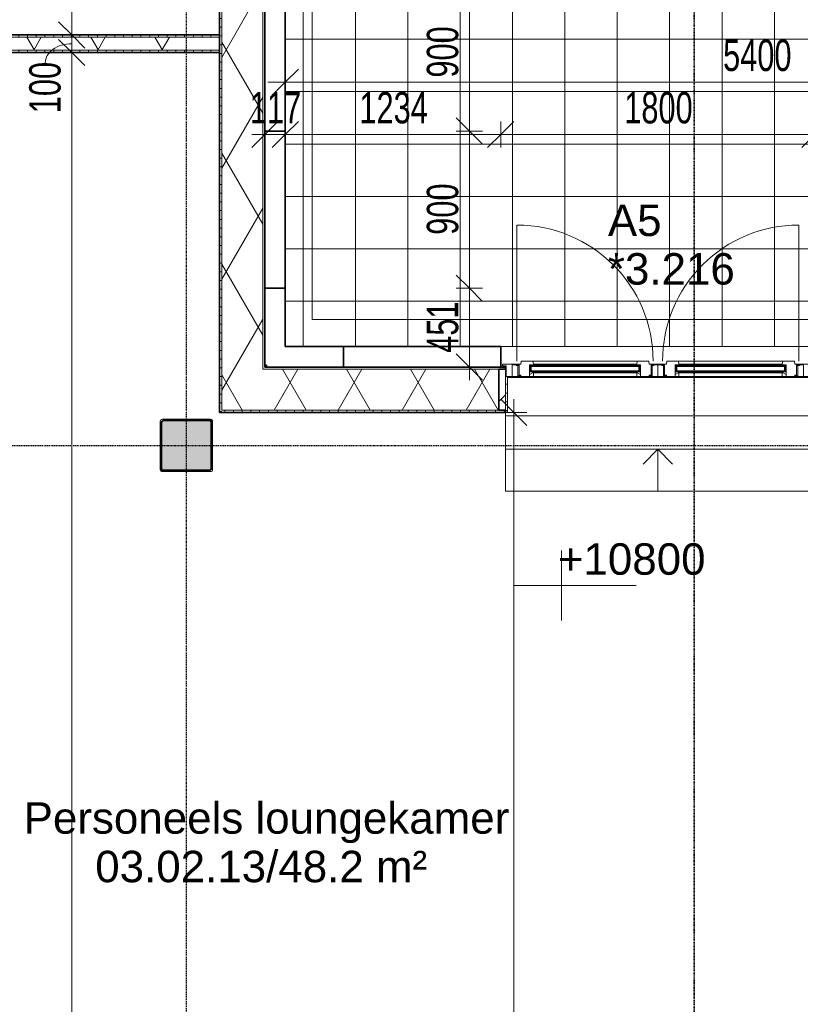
# Model space of a CAD drawing. Header units: millimetres. Extents: x -80560 to 110805, y -11020 to 52719.
# Tile 112 of 145: x 71740 to 76211, y 32000 to 37637. Entities that reach past the tile are written whole.
import ezdxf

# ---------------------------------------------------------------- set-up
doc = ezdxf.new("R2010")
doc.units = ezdxf.units.MM
for name, pattern in [('CENTER2', [20, 8, -4, 4, -4]), ('DASHDOT2', [8, 4, -2, 0, -2]), ('DASHED2-1', [3, 2, -1])]:
    doc.linetypes.add(name, pattern=pattern)
for name, color, linetype, lineweight in [('A-ANNO-DIMS', 211, 'Continuous', 9), ('A-ANNO-DIMS-100', 211, 'Continuous', 9), ('A-AREA-IDEN', 2, 'Continuous', 9), ('A-DETL', 90, 'Continuous', 18), ('A-DOOR', 31, 'Continuous', 18), ('A-DOOR-FRAM', 31, 'Continuous', 18), ('A-FLOR', 192, 'Continuous', 18), ('A-FLOR-OVHD', 1, 'DASHED2-1', 18), ('A-FLOR-PATT', 8, 'Continuous', 18), ('A-GENM', 13, 'Continuous', 18), ('A-GLAZ', 151, 'Continuous', 18), ('A-GLAZ-IDEN', 152, 'Continuous', 18), ('A-GLAZ-SILL', 1, 'Continuous', 18), ('A-WALL', 113, 'Continuous', 35), ('A-WALL-PATT', 111, 'Continuous', 35), ('G-ANNO-DIMS', 111, 'Continuous', 9), ('G-ANNO-SYMB', 111, 'Continuous', 9), ('I-WALL', 2, 'Continuous', 18), ('S-COLS', 52, 'Continuous', 18), ('S-GRID', 1, 'Continuous', 9)]:
    doc.layers.add(name, color=color, linetype=linetype, lineweight=lineweight)
doc.styles.add('Arial', font='arial.ttf', dxfattribs={"height": 180})
doc.styles.add('Arial_5', font='arial.ttf', dxfattribs={"width": 0.7, "height": 180})
doc.dimstyles.new('n3o_1_8_0_decimalen', dxfattribs={"dimscale": 304.8, "dimtxt": 183.646692, "dimasz": 0.492126, "dimexe": 0.328084, "dimexo": 0.0625, "dimgap": 0.032808, "dimtad": 1, "dimdec": 0, "dimdsep": 46, "dimtxsty": 'Arial_5', "dimblk1": 'OBLIQUE', "dimblk2": 'OBLIQUE', "dimsah": 1, "dimcen": 0.09, "dimdle": 0.328084, "dimazin": 0, "dimtfac": 1, "dimtdec": 4, "dimtix": 1, "dimtmove": 0, "dimatfit": 3, "dimfxl": 0.328084, "dimfxlon": 1, "dimtvp": 1, "dimtolj": 1, "dimtzin": 0, "dimarcsym": 2})
doc.dimstyles.new('n3o_1_8_1', dxfattribs={"dimscale": 304.8, "dimtxt": 183.646692, "dimasz": 0.492126, "dimexe": 0.246063, "dimexo": 0.0625, "dimgap": 0.032808, "dimtad": 1, "dimdec": 0, "dimdsep": 46, "dimtxsty": 'Arial_5', "dimblk1": 'OBLIQUE', "dimblk2": 'OBLIQUE', "dimsah": 1, "dimcen": 0.09, "dimdle": 0.246063, "dimazin": 0, "dimtfac": 1, "dimtdec": 4, "dimtix": 1, "dimtmove": 1, "dimatfit": 3, "dimfxl": 0.246063, "dimfxlon": 1, "dimtvp": 1, "dimtolj": 1, "dimtzin": 0, "dimarcsym": 2})
doc.dimstyles.new('n3o_1_8_2', dxfattribs={"dimscale": 304.8, "dimtxt": 183.646692, "dimasz": 0.492126, "dimexe": 0.246063, "dimexo": 0.0625, "dimgap": 0.032808, "dimtad": 1, "dimdec": 0, "dimdsep": 46, "dimtxsty": 'Arial_5', "dimblk1": 'OBLIQUE', "dimblk2": 'OBLIQUE', "dimsah": 1, "dimcen": 0.09, "dimdle": 0.246063, "dimazin": 0, "dimtfac": 1, "dimtdec": 4, "dimtix": 1, "dimtmove": 2, "dimatfit": 3, "dimfxl": 0.246063, "dimfxlon": 1, "dimtvp": 1, "dimtolj": 1, "dimtzin": 0, "dimarcsym": 2})
doc.dimstyles.new('n3o_1_8_3', dxfattribs={"dimscale": 304.8, "dimtxt": 183.646692, "dimasz": 0.492126, "dimexe": 0.246063, "dimexo": 0.0625, "dimgap": 0.032808, "dimtad": 1, "dimdec": 0, "dimdsep": 46, "dimtxsty": 'Arial_5', "dimblk1": 'OBLIQUE', "dimblk2": 'OBLIQUE', "dimsah": 1, "dimcen": 0.09, "dimdle": 0.246063, "dimazin": 0, "dimtfac": 1, "dimtdec": 4, "dimtix": 1, "dimtmove": 0, "dimatfit": 3, "dimfxl": 0.246063, "dimfxlon": 1, "dimtvp": 1, "dimtolj": 1, "dimtzin": 0, "dimarcsym": 2})
pattern_1 = [(90, (70934.57, 37449.795), (-50, -2e-13), [])]
pattern_2 = [(60, (24894.82, 0), (-274.963, 158.75), []), (120, (24894.82, 0), (-274.963, -158.75), [])]

# ---------------------------------------------------------------- blocks, each defined once
blk = doc.blocks.new('NLRS_28_SCO_UN_staalkolom koker betongevuld_gen_CGA - kolom A-V293-DO_03 derde verdieping')
at = {"layer": 'S-COLS', "lineweight": 5}
h = blk.add_hatch(dxfattribs=at)
h.set_pattern_fill('FP_161', color=256, style=0, pattern_type=2)
h.set_pattern_definition([(45, (-47800, -35200), (-99.99975, 99.99975), []), (45, (-47715, -35200), (-99.99975, 99.99975), []), (45, (-47710, -35200), (-99.99975, 99.99975), []), (45, (-47705, -35200), (-99.99975, 99.99975), []), (45, (-47700, -35200), (-99.99975, 99.99975), []), (45, (-47695, -35200), (-99.99975, 99.99975), []), (45, (-47690, -35200), (-99.99975, 99.99975), []), (45, (-47685, -35200), (-99.99975, 99.99975), [])])
h.paths.add_polyline_path([(-138, -150), (138, -150), (146.5, -146.5), (150, -138), (150, 138), (146.5, 146.5), (138, 150), (-138, 150), (-146.5, 146.5), (-150, 138), (-150, -138), (-146.5, -146.5)], flags=0)
h.paths.add_polyline_path([(134, -142), (-134, -142), (-139.7, -139.7), (-142, -134), (-142, 134), (-139.7, 139.7), (-134, 142), (134, 142), (139.7, 139.7), (142, 134), (142, -134), (139.7, -139.7)], flags=0)
at = {"layer": 'S-COLS', "lineweight": 9}
blk.add_hatch(color=256, dxfattribs=at).paths.add_polyline_path([(134, -142), (139.7, -139.7), (142, -134), (142, 134), (139.7, 139.7), (134, 142), (-134, 142), (-139.7, 139.7), (-142, 134), (-142, -134), (-139.7, -139.7), (-134, -142)], flags=0)
at = {"layer": 'S-COLS'}
for p, q in [((-150, 138), (-150, -138)), ((-142, -134), (-142, 134)), ((138, 150), (-138, 150)), ((-134, 142), (134, 142)), ((142, 134), (142, -134)), ((150, -138), (150, 138)), ((-138, -150), (138, -150)), ((134, -142), (-134, -142))]:
    blk.add_line(p, q, dxfattribs=at)
at = {"layer": 'S-COLS', "lineweight": 35}
for p, q in [((-142, 134), (-142, -134)), ((134, 142), (-134, 142)), ((142, -134), (142, 134)), ((-134, -142), (134, -142))]:
    blk.add_line(p, q, dxfattribs=at)
at = {"layer": 'S-COLS'}
for centre, radius, start, end in [((-138, 138), 12, 90, 180), ((-134, 134), 8, 90, 180), ((134, 134), 8, 0, 90), ((138, 138), 12, 0, 90), ((-138, -138), 12, 180, 270), ((-134, -134), 8, 180, 270), ((134, -134), 8, 270, 0), ((138, -138), 12, 270, 360)]:
    blk.add_arc(centre, radius, start, end, dxfattribs=at)
at = {"layer": 'S-COLS', "lineweight": 35}
for centre, start, end in [((-134, 134), 90, 180), ((134, 134), 360, 90), ((-134, -134), 180, 270), ((134, -134), 270, 360)]:
    blk.add_arc(centre, 8, start, end, dxfattribs=at)
blk = doc.blocks.new('19112_SW_LeonardoCollege_R2020_rvt-1-DO_03 derde verdieping')
at = {"color": 250, "lineweight": 9}
blk.add_blockref('NLRS_28_SCO_UN_staalkolom koker betongevuld_gen_CGA - kolom A-V293-DO_03 derde verdieping', (47800, 35200), dxfattribs=at)
blk = doc.blocks.new('merk 1800 dubbele deur - std-31188327-DO_03 derde verdieping')
at = {"layer": 'A-GLAZ'}
for p, q in [((-812, 0), (-890, 0)), ((-890, 0), (-890, -10)), ((-812, -4), (-812, 0)), ((890, 0), (812, 0)), ((812, 0), (812, -4)), ((890, -10), (890, 0)), ((-890, -10), (-868, -10)), ((-868, -10), (-868, -72)), ((-834, -72), (-834, -4)), ((-834, -4), (-812, -4)), ((812, -4), (834, -4)), ((834, -4), (834, -72)), ((868, -72), (868, -10)), ((868, -10), (890, -10)), ((-868, -72), (-834, -72)), ((834, -72), (868, -72))]:
    blk.add_line(p, q, dxfattribs=at)
at = {"layer": 'A-GLAZ-SILL'}
for p, q in [((-807, 0), (-812, 0)), ((27, 0), (-27, 0)), ((812, 0), (807, 0))]:
    blk.add_line(p, q, dxfattribs=at)
blk = doc.blocks.new('NLRS_41_GM_WPB_spouwlat-SH_generiek_ISR - 235x38-V121-DO_03 derde verdieping')
at = {"layer": 'A-GENM'}
h = blk.add_hatch(dxfattribs=at)
h.set_pattern_fill('FP_56', color=256, style=0, pattern_type=2)
h.set_pattern_definition([(45, (0, 0), (-141.42136, 141.42136), [])])
h.paths.add_polyline_path([(49627, 35402), (49627, 35637), (49589, 35637), (49589, 35402)], flags=0)
for p, q in [((49627, 35637), (49589, 35637)), ((49589, 35637), (49589, 35402)), ((49627, 35402), (49627, 35637)), ((49589, 35402), (49627, 35402))]:
    blk.add_line(p, q, dxfattribs=at)
blk = doc.blocks.new('41_dagkanten_SH_generiek_ISR - 12x204_5-V122-DO_03 derde verdieping')
at = {"layer": 'A-GENM'}
h = blk.add_hatch(dxfattribs=at)
h.set_pattern_fill('FP_57', color=256, style=0, pattern_type=2)
h.set_pattern_definition([(0, (0, 0), (0, 50), [])])
h.paths.add_polyline_path([(49627, 35389.5), (49639, 35389.5), (49639, 35594), (49627, 35594), (49627, 35583.6)], flags=0)
for p, q in [((49632, 35594), (49627, 35594)), ((49627, 35594), (49627, 35389.5)), ((49639, 35389.5), (49639, 35594)), ((49627, 35389.5), (49639, 35389.5))]:
    blk.add_line(p, q, dxfattribs=at)
blk = doc.blocks.new('DPWP_merk 1800 dubbele deur Window1 - Type 1-33599690-DO_03 derde verdieping')
at = {"layer": 'A-GENM'}
for p, q in [((-395, 0), (-417, 0)), ((-417, 0), (-417, -68)), ((-395, -4), (-395, 0)), ((-395, 0), (-390, 0)), ((390, 0), (395, 0)), ((395, 0), (395, -4)), ((-385, -4), (-395, -4)), ((-385, -64), (-385, -4)), ((-378, -4), (-385, -4)), ((385, -4), (378, -4)), ((395, -4), (385, -4)), ((385, -4), (385, -64)), ((-417, -68), (-373, -68)), ((-373, -64), (-385, -64)), ((-373, -68), (-373, -64)), ((-368, -64), (-373, -64)), ((-368, -68), (-373, -68)), ((373, -64), (368, -64)), ((373, -68), (368, -68)), ((385, -64), (373, -64)), ((373, -64), (373, -68)), ((373, -68), (417, -68))]:
    blk.add_line(p, q, dxfattribs=at)
blk = doc.blocks.new('DPWP_merk 1800 dubbele deur Window2 - Type 1-33599769-DO_03 derde verdieping')
at = {"layer": 'A-GENM'}
for p, q in [((-395, -4), (-395, 0)), ((-395, 0), (-390, 0)), ((390, 0), (395, 0)), ((395, 0), (395, -4)), ((417, 0), (395, 0)), ((417, -68), (417, 0)), ((-385, -4), (-395, -4)), ((-385, -64), (-385, -4)), ((-378, -4), (-385, -4)), ((385, -4), (378, -4)), ((395, -4), (385, -4)), ((385, -4), (385, -64)), ((-417, -68), (-373, -68)), ((-373, -64), (-385, -64)), ((-373, -68), (-373, -64)), ((-368, -64), (-373, -64)), ((-368, -68), (-373, -68)), ((373, -64), (368, -64)), ((373, -68), (368, -68)), ((385, -64), (373, -64)), ((373, -64), (373, -68)), ((373, -68), (417, -68))]:
    blk.add_line(p, q, dxfattribs=at)
blk = doc.blocks.new('DPWP_merk 1800 dubbele deur Window1 Window1 - Type 1-33599652-DO_03 derde verdieping')
at = {"layer": 'A-DOOR'}
for p, q in [((298.5, 84), (-298.5, 84)), ((296, 68), (-296, 68)), ((296, 64), (-296, 64))]:
    blk.add_line(p, q, dxfattribs=at)
at = {"layer": 'A-DOOR-FRAM'}
for p, q in [((-368, 68), (-390, 68)), ((-390, 68), (-390, 64)), ((-390, 64), (-378, 64)), ((-378, 64), (-378, 4)), ((-365.5, 84), (-368, 68)), ((-298.5, 84), (-365.5, 84)), ((-318, -4), (-318, 64)), ((-318, 64), (-296, 64)), ((-296, 68), (-298.5, 84)), ((-296, 64), (-296, 68)), ((298.5, 84), (296, 68)), ((296, 68), (296, 64)), ((296, 64), (318, 64)), ((365.5, 84), (298.5, 84)), ((318, 64), (318, -4)), ((368, 68), (365.5, 84)), ((390, 68), (368, 68)), ((378, 4), (378, 64)), ((378, 64), (390, 64)), ((390, 64), (390, 68)), ((-378, 4), (-368, 4)), ((-368, 4), (-368, -4)), ((368, -4), (368, 4)), ((368, 4), (378, 4)), ((-368, -4), (-318, -4)), ((318, -4), (368, -4))]:
    blk.add_line(p, q, dxfattribs=at)
blk = doc.blocks.new('Mobility Plan Swing v2 - Mobility Plan Swing v2-33600307-DO_03 derde verdieping')
at = {"layer": 'A-GENM'}
blk.add_line((-390, -780), (-390, 0), dxfattribs=at)
blk.add_arc((-390, 0), 780, 270, 0, dxfattribs=at)
blk = doc.blocks.new('30_n3o_RT72_glas met glaslat - Type 1-33600303-DO_03 derde verdieping')
at = {"layer": 'A-GENM'}
for points in [[(313, -11), (313, -5), (-313, -5), (-313, -11), (136.7, -11)], [(313, -41), (313, -35), (-313, -35), (-313, -41), (136.7, -41)]]:
    blk.add_hatch(color=256, dxfattribs=at).paths.add_polyline_path(points, flags=0)
for p, q in [((313, -5), (-313, -5)), ((-313, -5), (-313, -11)), ((-309, -5), (-313, -5)), ((-313, -5), (-313, -41)), ((-313, -11), (313, -11)), ((313, -35), (-313, -35)), ((-313, -35), (-313, -41)), ((-313, -41), (313, -41)), ((-313, -41), (-309, -41)), ((-309, -41), (-309, -5)), ((313, -5), (309, -5)), ((309, -5), (309, -41)), ((309, -41), (313, -41)), ((313, -11), (313, -5)), ((313, -41), (313, -5)), ((313, -41), (313, -35))]:
    blk.add_line(p, q, dxfattribs=at)
blk = doc.blocks.new('DPWP_30_n3o_RT72_glas met glaslat Frame1 - Type 1-33600306-DO_03 derde verdieping')
at = {"layer": 'A-GENM'}
for p, q in [((-301.317, -5), (-318, -15)), ((-318, -27), (-296, -27)), ((-296, -5), (-301.317, -5)), ((296, -5), (-296, -5)), ((-296, -27), (-296, -5)), ((296, -27), (-296, -27)), ((301.317, -5), (296, -5)), ((296, -5), (296, -27)), ((296, -27), (318, -27)), ((318, -15), (301.317, -5))]:
    blk.add_line(p, q, dxfattribs=at)
blk = doc.blocks.new('DPWP_merk 1800 dubbele deur Window2 Window1 - Type 1-33599731-DO_03 derde verdieping')
at = {"layer": 'A-DOOR'}
for p, q in [((298.5, 84), (-298.5, 84)), ((296, 68), (-296, 68)), ((296, 64), (-296, 64))]:
    blk.add_line(p, q, dxfattribs=at)
at = {"layer": 'A-DOOR-FRAM'}
for p, q in [((-368, 68), (-390, 68)), ((-390, 68), (-390, 64)), ((-390, 64), (-378, 64)), ((-378, 64), (-378, 4)), ((-365.5, 84), (-368, 68)), ((-298.5, 84), (-365.5, 84)), ((-318, -4), (-318, 64)), ((-318, 64), (-296, 64)), ((-296, 68), (-298.5, 84)), ((-296, 64), (-296, 68)), ((298.5, 84), (296, 68)), ((296, 68), (296, 64)), ((296, 64), (318, 64)), ((365.5, 84), (298.5, 84)), ((318, 64), (318, -4)), ((368, 68), (365.5, 84)), ((390, 68), (368, 68)), ((378, 4), (378, 64)), ((378, 64), (390, 64)), ((390, 64), (390, 68)), ((-378, 4), (-368, 4)), ((-368, 4), (-368, -4)), ((368, -4), (368, 4)), ((368, 4), (378, 4)), ((-368, -4), (-318, -4)), ((318, -4), (368, -4))]:
    blk.add_line(p, q, dxfattribs=at)
blk = doc.blocks.new('Mobility Plan Swing v2 - Mobility Plan Swing v2-33600313-DO_03 derde verdieping')
at = {"layer": 'A-GENM'}
blk.add_line((-390, 780), (-390, 0), dxfattribs=at)
blk.add_arc((-390, 0), 780, 360, 90, dxfattribs=at)
blk = doc.blocks.new('NLRS_42_GM_ISR_vensterbank_kunststeen-SH_generiek_ISR - 220x20-33891717-DO_03 derde verdieping')
at = {"layer": 'A-GENM'}
for p, q in [((-873, 199.5), (-873, 220)), ((-873, 220), (873, 220)), ((873, 220), (873, 199.5)), ((861, 0), (-861, 0))]:
    blk.add_line(p, q, dxfattribs=at)
blk = doc.blocks.new('DIMBLOCK308-DO_03 derde verdieping')
at = {"layer": 'A-ANNO-DIMS-100'}
for p, q in [((74570, 35389.5), (74495, 35464.5)), ((74570, 35464.5), (74570, 24200)), ((74645, 35389.5), (74495, 35389.5)), ((74570, 35389.5), (74645, 35314.5)), ((74570, 35389.5), (74645, 35389.5)), ((74570, 24200), (74495, 24275)), ((74645, 24200), (74495, 24200)), ((74570, 24200), (74645, 24125)), ((74570, 24200), (74645, 24200))]:
    blk.add_line(p, q, dxfattribs=at)
at = {"layer": 'A-ANNO-DIMS-100', "color": 0, "insert": (74326.3, 29554.6), "char_height": 180, "width": 576.368, "attachment_point": 1, "rotation": 90, "line_spacing_factor": 0.941778, "style": 'Arial_5'}
blk.add_mtext('11190', dxfattribs=at)
blk = doc.blocks.new('_Oblique')
at = {"color": 0, "linetype": 'ByBlock', "lineweight": -2}
blk.add_line((-0.5, -0.5), (0.5, 0.5), dxfattribs=at)
blk = doc.blocks.new('DIMBLOCK323-DO_03 derde verdieping')
at = {"layer": 'A-ANNO-DIMS-100'}
for p, q in [((72037.9, 39650), (71962.9, 39725)), ((72112.9, 39650), (71962.9, 39650)), ((72037.9, 39650), (72037.9, 37549.8)), ((72037.9, 39650), (72112.9, 39575)), ((72037.9, 39650), (72112.9, 39650)), ((72037.9, 37549.8), (71962.9, 37624.8)), ((72112.9, 37549.8), (71962.9, 37549.8)), ((72037.9, 37549.8), (72112.9, 37474.8)), ((72037.9, 37549.8), (72112.9, 37549.8))]:
    blk.add_line(p, q, dxfattribs=at)
at = {"layer": 'A-ANNO-DIMS-100', "color": 0, "insert": (71794.2, 38662.6), "char_height": 180, "width": 461.094, "attachment_point": 1, "rotation": 90, "line_spacing_factor": 0.941778, "style": 'Arial_5'}
blk.add_mtext('2100', dxfattribs=at)
blk = doc.blocks.new('DIMBLOCK324-DO_03 derde verdieping')
at = {"layer": 'A-ANNO-DIMS-100'}
for p, q in [((72037.9, 37549.8), (71962.9, 37624.8)), ((72112.9, 37549.8), (71962.9, 37549.8)), ((72037.9, 37549.8), (72037.9, 37449.8)), ((72037.9, 37549.8), (72112.9, 37474.8)), ((72037.9, 37549.8), (72112.9, 37549.8)), ((72037.9, 37449.8), (71962.9, 37524.8)), ((72112.9, 37449.8), (71962.9, 37449.8)), ((72037.9, 37449.8), (72112.9, 37374.8)), ((72037.9, 37449.8), (72112.9, 37449.8))]:
    blk.add_line(p, q, dxfattribs=at)
blk.add_ellipse((72037.9, 37390.4), major_axis=(151.3, 0), ratio=0.723329, start_param=1.570796, end_param=3.141593, dxfattribs=at)
at = {"layer": 'A-ANNO-DIMS-100', "color": 0, "insert": (71794.2, 37102.2), "char_height": 180, "width": 345.821, "attachment_point": 1, "rotation": 90, "line_spacing_factor": 0.941778, "style": 'Arial_5'}
blk.add_mtext('100', dxfattribs=at)
blk = doc.blocks.new('DIMBLOCK325-DO_03 derde verdieping')
at = {"layer": 'A-ANNO-DIMS-100'}
for p, q in [((72037.9, 37449.8), (71962.9, 37524.8)), ((72112.9, 37449.8), (71962.9, 37449.8)), ((72037.9, 37449.8), (72037.9, 22487.5)), ((72037.9, 37449.8), (72112.9, 37374.8)), ((72037.9, 37449.8), (72112.9, 37449.8)), ((72037.9, 22487.5), (71962.9, 22562.5)), ((71962.9, 22487.5), (72112.9, 22487.5)), ((72037.9, 22487.5), (71962.9, 22487.5)), ((72037.9, 22487.5), (72112.9, 22412.5))]:
    blk.add_line(p, q, dxfattribs=at)
at = {"layer": 'A-ANNO-DIMS-100', "color": 0, "insert": (71794.2, 29728.5), "char_height": 180, "width": 576.368, "attachment_point": 1, "rotation": 90, "line_spacing_factor": 0.941778, "style": 'Arial_5'}
blk.add_mtext('14962', dxfattribs=at)
blk = doc.blocks.new('Spot Elevations - default-305554-DO_03 derde verdieping')
at = {"layer": 'G-ANNO-DIMS'}
for p, q in [((0, 2), (0, -2)), ((4.277, 0), (-2.723, 0))]:
    blk.add_line(p, q, dxfattribs=at)
blk = doc.blocks.new('DIMBLOCK379-DO_03 derde verdieping')
at = {"layer": 'A-ANNO-DIMS-100'}
for p, q in [((73143.8, 36979.9), (73218.8, 37054.9)), ((73143.8, 37054.9), (73143.8, 36904.9)), ((73143.8, 36979.9), (73143.8, 37054.9)), ((73260.8, 36979.9), (73335.8, 37054.9)), ((73260.8, 37054.9), (73260.8, 36904.9)), ((73260.8, 36979.9), (73260.8, 37054.9)), ((73068.8, 36979.9), (73260.8, 36979.9)), ((73143.8, 36979.9), (73068.8, 36904.9)), ((73260.8, 36979.9), (73185.8, 36904.9))]:
    blk.add_line(p, q, dxfattribs=at)
at = {"layer": 'A-ANNO-DIMS-100', "color": 0, "insert": (73058.2, 37223.6), "char_height": 180, "width": 345.821, "attachment_point": 1, "line_spacing_factor": 0.941778, "style": 'Arial_5'}
blk.add_mtext('117', dxfattribs=at)
blk = doc.blocks.new('DIMBLOCK380-DO_03 derde verdieping')
at = {"layer": 'A-ANNO-DIMS-100'}
for p, q in [((73260.8, 36979.9), (73335.8, 37054.9)), ((73260.8, 37054.9), (73260.8, 36904.9)), ((73260.8, 36979.9), (73260.8, 37054.9)), ((74494.8, 36979.9), (74569.8, 37054.9)), ((74494.8, 36904.9), (74494.8, 37054.9)), ((73260.8, 36979.9), (73185.8, 36904.9)), ((73260.8, 36979.9), (74494.8, 36979.9)), ((74494.8, 36979.9), (74419.8, 36904.9)), ((74494.8, 36979.9), (74494.8, 36904.9))]:
    blk.add_line(p, q, dxfattribs=at)
at = {"layer": 'A-ANNO-DIMS-100', "color": 0, "insert": (73685.7, 37223.6), "char_height": 180, "width": 461.094, "attachment_point": 1, "line_spacing_factor": 0.941778, "style": 'Arial_5'}
blk.add_mtext('1234', dxfattribs=at)
blk = doc.blocks.new('DIMBLOCK381-DO_03 derde verdieping')
at = {"layer": 'A-ANNO-DIMS-100'}
for p, q in [((74494.8, 36979.9), (74569.8, 37054.9)), ((74494.8, 36904.9), (74494.8, 37054.9)), ((76294.8, 36979.9), (76369.8, 37054.9)), ((76294.8, 36904.9), (76294.8, 37054.9)), ((74494.8, 36979.9), (74419.8, 36904.9)), ((74494.8, 36979.9), (76294.8, 36979.9)), ((74494.8, 36979.9), (74494.8, 36904.9)), ((76294.8, 36979.9), (76219.8, 36904.9)), ((76294.8, 36979.9), (76294.8, 36904.9))]:
    blk.add_line(p, q, dxfattribs=at)
at = {"layer": 'A-ANNO-DIMS-100', "color": 0, "insert": (75202.7, 37223.6), "char_height": 180, "width": 461.094, "attachment_point": 1, "line_spacing_factor": 0.941778, "style": 'Arial_5'}
blk.add_mtext('1800', dxfattribs=at)
blk = doc.blocks.new('DIMBLOCK384-DO_03 derde verdieping')
at = {"layer": 'A-ANNO-DIMS-100'}
for p, q in [((74315.2, 37900), (74240.2, 37975)), ((74315.2, 37975), (74315.2, 37000)), ((74240.2, 37900), (74390.2, 37900)), ((74315.2, 37900), (74240.2, 37900)), ((74315.2, 37900), (74390.2, 37825)), ((74315.2, 37000), (74240.2, 37075)), ((74240.2, 37000), (74390.2, 37000)), ((74315.2, 37000), (74240.2, 37000)), ((74315.2, 37000), (74390.2, 36925))]:
    blk.add_line(p, q, dxfattribs=at)
at = {"layer": 'A-ANNO-DIMS-100', "color": 0, "insert": (74071.5, 37305.9), "char_height": 180, "width": 345.821, "attachment_point": 1, "rotation": 90, "line_spacing_factor": 0.941778, "style": 'Arial_5'}
blk.add_mtext('900', dxfattribs=at)
blk = doc.blocks.new('DIMBLOCK385-DO_03 derde verdieping')
at = {"layer": 'A-ANNO-DIMS-100'}
for p, q in [((74315.2, 37000), (74240.2, 37075)), ((74240.2, 37000), (74390.2, 37000)), ((74315.2, 37000), (74240.2, 37000)), ((74315.2, 37000), (74315.2, 36100)), ((74315.2, 37000), (74390.2, 36925)), ((74315.2, 36100), (74240.2, 36175)), ((74240.2, 36100), (74390.2, 36100)), ((74315.2, 36100), (74240.2, 36100)), ((74315.2, 36100), (74390.2, 36025))]:
    blk.add_line(p, q, dxfattribs=at)
at = {"layer": 'A-ANNO-DIMS-100', "color": 0, "insert": (74071.5, 36405.9), "char_height": 180, "width": 345.821, "attachment_point": 1, "rotation": 90, "line_spacing_factor": 0.941778, "style": 'Arial_5'}
blk.add_mtext('900', dxfattribs=at)
blk = doc.blocks.new('DIMBLOCK386-DO_03 derde verdieping')
at = {"layer": 'A-ANNO-DIMS-100'}
for p, q in [((74315.2, 36100), (74240.2, 36175)), ((74240.2, 36100), (74390.2, 36100)), ((74315.2, 36100), (74240.2, 36100)), ((74315.2, 36100), (74315.2, 35574)), ((74315.2, 36100), (74390.2, 36025)), ((74315.2, 35649), (74240.2, 35724)), ((74240.2, 35649), (74390.2, 35649)), ((74315.2, 35649), (74240.2, 35649)), ((74315.2, 35649), (74390.2, 35574))]:
    blk.add_line(p, q, dxfattribs=at)
at = {"layer": 'A-ANNO-DIMS-100', "color": 0, "insert": (74071.5, 35730.4), "char_height": 180, "width": 345.821, "attachment_point": 1, "rotation": 90, "line_spacing_factor": 0.941778, "style": 'Arial_5'}
blk.add_mtext('451', dxfattribs=at)
blk = doc.blocks.new('DIMBLOCK593-DO_03 derde verdieping')
at = {"layer": 'A-ANNO-DIMS-100'}
for p, q in [((73260.8, 37179.9), (73260.8, 37379.9)), ((78660.8, 37179.9), (78660.8, 37379.9)), ((73260.8, 37279.9), (73335.8, 37354.9)), ((78660.8, 37279.9), (78735.8, 37354.9)), ((73160.8, 37279.9), (78760.8, 37279.9)), ((73260.8, 37279.9), (73185.8, 37204.9)), ((73260.8, 37279.9), (73260.8, 37179.9)), ((78660.8, 37279.9), (78585.8, 37204.9)), ((78660.8, 37279.9), (78660.8, 37179.9))]:
    blk.add_line(p, q, dxfattribs=at)
at = {"layer": 'A-ANNO-DIMS-100', "color": 0, "insert": (75768.7, 37523.6), "char_height": 180, "width": 461.094, "attachment_point": 1, "line_spacing_factor": 0.941778, "style": 'Arial_5'}
blk.add_mtext('5400', dxfattribs=at)

msp = doc.modelspace()

# ---------------------------------------------------------------- hatches: boundary and pattern name
at = {"layer": 'A-FLOR-PATT'}
h = msp.add_hatch(dxfattribs=at)
h.set_pattern_fill('FP_188', color=256, style=0, pattern_type=2)
h.set_pattern_definition([(270, (78462.32, 35125.25), (300, 2e-14), []), (0, (78462.32, 35125.25), (0, 300), [])])
h.paths.add_polyline_path([(83584, 22431), (83663.8, 22431), (83663.8, 47819.5), (73260.8, 47819.5), (73260.8, 35766), (78660.8, 35766), (78660.8, 22431), (82996.6, 22431)], flags=0)
h.paths.add_polyline_path([(83497.3, 22597.5), (78735.8, 22598.2), (78735.8, 22602.5), (83492.3, 22602.5), (83492.2, 47647.5), (73335.8, 47648.2), (73335.8, 47652.5), (83497.3, 47652.2), (83497.3, 22597.6)], flags=0)
at = {"layer": 'A-WALL-PATT', "lineweight": 18}
h = msp.add_hatch(dxfattribs=at)
h.set_pattern_fill('FP_2', color=256, style=0, pattern_type=2)
h.set_pattern_definition(pattern_2)
h.paths.add_polyline_path([(73011.8, 35402), (73131.8, 35402), (73131.8, 37889), (72896.8, 37889), (72896.8, 35402)], flags=0)
h.paths.add_polyline_path([(73011.8, 38811), (73131.8, 38811), (73131.8, 42389), (72896.8, 42389), (72896.8, 38811)], flags=0)
h.paths.add_polyline_path([(73011.8, 43311), (73131.8, 43311), (73131.8, 45089), (72896.8, 45089), (72896.8, 43311)], flags=0)
h.paths.add_polyline_path([(72896.8, 46911), (73131.8, 46911), (73131.8, 48087), (72896.8, 48087), (72896.8, 46914.5)], flags=0)
h = msp.add_hatch(dxfattribs=at)
h.set_pattern_fill('FP_65', color=256, style=0, pattern_type=2)
h.set_pattern_definition([(90, (73143.82, 41744.25), (-50, -5e-14), [])])
h.paths.add_polyline_path([(73131.8, 35637), (73143.8, 35637), (73143.8, 37927), (73131.8, 37927), (73131.8, 36250.1)], flags=0)
h.paths.add_polyline_path([(73131.8, 38773), (73143.8, 38773), (73143.8, 42427), (73131.8, 42427), (73131.8, 38811)], flags=0)
h.paths.add_polyline_path([(73143.8, 43273), (73143.8, 45127), (73131.8, 45127), (73131.8, 43273)], flags=0)
h.paths.add_polyline_path([(73131.8, 46873), (73143.8, 46873), (73143.8, 48099), (73131.8, 48099), (73131.8, 46911)], flags=0)
h = msp.add_hatch(dxfattribs=at)
h.set_pattern_fill('FP_66', color=256, angle=90, style=0, pattern_type=2)
h.set_pattern_definition([(180, (73143.82, 41744.25), (5e-14, -50), [])])
h.paths.add_polyline_path([(72884.3, 35389.5), (72896.8, 35389.5), (72896.8, 37927), (72884.3, 37927), (72884.3, 35583.6)], flags=0)
h.paths.add_polyline_path([(72896.8, 38773), (72896.8, 42427), (72884.3, 42427), (72884.3, 38773)], flags=0)
h.paths.add_polyline_path([(72884.3, 43273), (72896.8, 43273), (72896.8, 45127), (72884.3, 45127), (72884.3, 43581.9)], flags=0)
h.paths.add_polyline_path([(72884.3, 46873), (72896.8, 46873), (72896.8, 47852), (72884.3, 47852), (72884.3, 46914.5)], flags=0)
h = msp.add_hatch(dxfattribs=at)
h.set_pattern_fill('FP_53', color=256, angle=90, style=0, pattern_type=2)
h.set_pattern_definition(pattern_1)
h.paths.add_polyline_path([(72884.3, 37537.3), (72884.3, 37549.8), (71054.8, 37549.8), (71054.8, 37537.3), (72424.4, 37537.3)], flags=0)
h.paths.add_polyline_path([(68984.8, 37537.3), (69004.8, 37537.3), (69004.8, 37549.8), (68847.3, 37549.8), (68847.3, 37537.3), (68959.8, 37537.3)], flags=0)
h = msp.add_hatch(dxfattribs=at)
h.set_pattern_fill('FP_2', color=256, style=0, pattern_type=2)
h.set_pattern_definition(pattern_2)
h.paths.add_polyline_path([(72884.3, 37462.3), (72884.3, 37537.3), (71054.8, 37537.3), (71054.8, 37462.3), (72424.4, 37462.3)], flags=0)
h.paths.add_polyline_path([(68972.3, 37462.3), (69004.8, 37462.3), (69004.8, 37537.3), (68959.8, 37537.3), (68959.8, 37462.3)], flags=0)
h = msp.add_hatch(dxfattribs=at)
h.set_pattern_fill('FP_53', color=256, angle=90, style=0, pattern_type=2)
h.set_pattern_definition(pattern_1)
h.paths.add_polyline_path([(72884.3, 37449.8), (72884.3, 37462.3), (71054.8, 37462.3), (71054.8, 37449.8), (72424.4, 37449.8)], flags=0)
h.paths.add_polyline_path([(69004.8, 37449.8), (69004.8, 37462.3), (68984.8, 37462.3), (68984.8, 37449.8)], flags=0)
h = msp.add_hatch(dxfattribs=at)
h.set_pattern_fill('FP_2', color=256, style=0, pattern_type=2)
h.set_pattern_definition(pattern_2)
h.paths.add_polyline_path([(78296.8, 35402), (78296.8, 35637), (76305.8, 35637), (76305.8, 35402), (78284.3, 35402)], flags=0)
h.paths.add_polyline_path([(73131.8, 35402), (74483.8, 35402), (74483.8, 35637), (73131.8, 35637), (73131.8, 35583.6)], flags=0)
h = msp.add_hatch(dxfattribs=at)
h.set_pattern_fill('FP_67', color=256, style=0, pattern_type=2)
h.set_pattern_definition([(180, (75714.07, 35649), (1e-13, -50), [])])
h.paths.add_polyline_path([(78531.8, 35637), (78531.8, 35649), (76267.8, 35649), (76267.8, 35637), (78297.9, 35637)], flags=0)
h.paths.add_polyline_path([(73143.8, 35637), (74521.8, 35637), (74521.8, 35649), (73143.8, 35649)], flags=0)
h = msp.add_hatch(dxfattribs=at)
h.set_pattern_fill('FP_68', color=256, angle=-270, style=0, pattern_type=2)
h.set_pattern_definition([(270, (75714.07, 35649), (50, 2e-13), [])])
h.paths.add_polyline_path([(78284.3, 35389.5), (78284.3, 35402), (76267.8, 35402), (76267.8, 35389.5), (77710.5, 35389.5)], flags=0)
h.paths.add_polyline_path([(74521.8, 35389.5), (74521.8, 35402), (72896.8, 35402), (72896.8, 35389.5), (73599.1, 35389.5)], flags=0)

# ---------------------------------------------------------------- linework, layer by layer
at = {"layer": 'A-DETL'}
for p, q in [((75394.8, 35178), (75310, 35093.1)), ((75394.8, 34938), (75394.8, 35178)), ((75394.8, 35178), (75479.7, 35093.1))]:
    msp.add_line(p, q, dxfattribs=at)
at = {"layer": 'A-FLOR'}
for p, q in [((74494.8, 35766), (76294.8, 35766)), ((74521.8, 35369), (74521.8, 34938)), ((74521.8, 35178), (76267.8, 35178)), ((74521.8, 34938), (76267.8, 34938))]:
    msp.add_line(p, q, dxfattribs=at)
at = {"layer": 'A-FLOR-OVHD'}
for q in [(73415.8, 48371), (78815.8, 35921)]:
    msp.add_line((73415.8, 35921), q, dxfattribs=at)
at = {"layer": 'A-WALL'}
for p, q in [((72884.3, 37927), (72884.3, 35389.5)), ((73143.8, 35649), (73143.8, 37927)), ((73260.8, 35766), (73260.8, 37900)), ((73143.8, 37000), (73260.8, 37000)), ((73143.8, 36100), (73260.8, 36100)), ((74494.8, 35766), (73260.8, 35766)), ((73594.8, 35649), (73594.8, 35766)), ((74494.8, 35649), (74494.8, 35766)), ((73143.8, 35659), (73153.8, 35659)), ((74521.8, 35649), (73143.8, 35649)), ((73153.8, 35659), (73153.8, 35649)), ((74483.8, 35402), (74483.8, 35637)), ((74483.8, 35637), (74521.8, 35637)), ((74521.8, 35637), (74521.8, 35649)), ((74521.8, 35402), (74483.8, 35402)), ((74521.8, 35389.5), (74521.8, 35402)), ((72884.3, 35389.5), (74521.8, 35389.5))]:
    msp.add_line(p, q, dxfattribs=at)
at = {"layer": 'A-WALL', "lineweight": 18}
for p, q in [((72896.8, 35402), (72896.8, 37889)), ((73131.8, 35637), (73131.8, 37889)), ((71054.8, 37537.3), (72884.3, 37537.3)), ((71054.8, 37462.3), (72884.3, 37462.3)), ((74483.8, 35637), (73131.8, 35637)), ((74521.8, 35649), (74526.8, 35649)), ((74521.8, 35637), (74526.8, 35637)), ((74483.8, 35402), (72896.8, 35402))]:
    msp.add_line(p, q, dxfattribs=at)
at = {"layer": 'G-ANNO-SYMB', "linetype": 'DASHDOT2', "lineweight": 35}
msp.add_line((75602.1, 48549.1), (75602.1, 9150.1), dxfattribs=at)
at = {"layer": 'I-WALL', "lineweight": 35}
for p, q in [((72884.3, 37549.8), (71054.8, 37549.8)), ((71054.8, 37449.8), (72884.3, 37449.8))]:
    msp.add_line(p, q, dxfattribs=at)
at = {"layer": 'S-GRID', "linetype": 'CENTER2', "lineweight": 25}
for p, q in [((72694.8, 4383.3), (72694.8, 52119.1)), ((29945.3, 35200), (110204.9, 35200))]:
    msp.add_line(p, q, dxfattribs=at)

# ---------------------------------------------------------------- block references
at = {"color": 250, "lineweight": 5}
msp.add_blockref('19112_SW_LeonardoCollege_R2020_rvt-1-DO_03 derde verdieping', (24894.8, 0), dxfattribs=at)
at = {"layer": 'A-DOOR'}
for name, p in [('DPWP_merk 1800 dubbele deur Window2 Window1 - Type 1-33599731-DO_03 derde verdieping', (74977.8, 35598)), ('DPWP_merk 1800 dubbele deur Window1 Window1 - Type 1-33599652-DO_03 derde verdieping', (75811.8, 35598))]:
    msp.add_blockref(name, p, dxfattribs=at)
at = {"layer": 'A-GENM'}
for name, p in [('Mobility Plan Swing v2 - Mobility Plan Swing v2-33600313-DO_03 derde verdieping', (74977.8, 35682)), ('NLRS_41_GM_WPB_spouwlat-SH_generiek_ISR - 235x38-V121-DO_03 derde verdieping', (24894.8, 0)), ('DPWP_merk 1800 dubbele deur Window2 - Type 1-33599769-DO_03 derde verdieping', (74977.8, 35662)), ('30_n3o_RT72_glas met glaslat - Type 1-33600303-DO_03 derde verdieping', (74977.8, 35662)), ('DPWP_merk 1800 dubbele deur Window1 - Type 1-33599690-DO_03 derde verdieping', (75811.8, 35662)), ('30_n3o_RT72_glas met glaslat - Type 1-33600303-DO_03 derde verdieping', (75811.8, 35662)), ('41_dagkanten_SH_generiek_ISR - 12x204_5-V122-DO_03 derde verdieping', (24894.8, 0)), ('DPWP_30_n3o_RT72_glas met glaslat Frame1 - Type 1-33600306-DO_03 derde verdieping', (74977.8, 35621)), ('DPWP_30_n3o_RT72_glas met glaslat Frame1 - Type 1-33600306-DO_03 derde verdieping', (75811.8, 35621))]:
    msp.add_blockref(name, p, dxfattribs=at)
at = {"layer": 'A-GENM', "rotation": 180}
for name, p in [('Mobility Plan Swing v2 - Mobility Plan Swing v2-33600307-DO_03 derde verdieping', (75811.8, 35682)), ('NLRS_42_GM_ISR_vensterbank_kunststeen-SH_generiek_ISR - 220x20-33891717-DO_03 derde verdieping', (75394.8, 35589))]:
    msp.add_blockref(name, p, dxfattribs=at)
at = {"layer": 'A-GLAZ'}
msp.add_blockref('merk 1800 dubbele deur - std-31188327-DO_03 derde verdieping', (75394.8, 35666), dxfattribs=at)
at = {"layer": 'G-ANNO-DIMS', "xscale": 99.99999999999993, "yscale": 99.99999999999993, "zscale": 99.99999999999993}
msp.add_blockref('Spot Elevations - default-305554-DO_03 derde verdieping', (74843.5, 34397.6), dxfattribs=at)

# ---------------------------------------------------------------- texts
at = {"layer": 'A-AREA-IDEN', "char_height": 180, "attachment_point": 1, "style": 'Arial'}
for s, insert, width in [('Personeels loungekamer', (71762.5, 33157.3), 3246.834), ('03.02.13/48.2 m²', (72172.6, 32879.4), 2260.759)]:
    msp.add_mtext(s, dxfattribs=dict(at, insert=insert, width=width))
at = {"layer": 'A-GLAZ-IDEN', "lineweight": 9, "char_height": 180, "attachment_point": 1, "style": 'Arial'}
for s, insert, width in [('A5', (75108.7, 36578.7), 368.776), ('*3.216', (75108.7, 36300.9), 865.822)]:
    msp.add_mtext(s, dxfattribs=dict(at, insert=insert, width=width))
at = {"layer": 'G-ANNO-DIMS', "insert": (74822, 34639.8), "char_height": 180, "width": 1011.47, "attachment_point": 1, "line_spacing_factor": 0.941778, "style": 'Arial'}
msp.add_mtext('+10800', dxfattribs=at)

# ---------------------------------------------------------------- dimensions: what is measured, and where the dimension line sits
at = {"layer": 'A-ANNO-DIMS'}
for base, p1, p2, dimstyle, override, picture, middle in [((72037.9, 37549.8), (72112.9, 39650), (72112.9, 37549.8), 'n3o_1_8_2', {"dimpost": '<>', "dimfxl": 2100.205281}, 'DIMBLOCK323-DO_03 derde verdieping', (71914.2, 38893.2)), ((72037.9, 37449.8), (72112.9, 37549.8), (72112.9, 37449.8), 'n3o_1_8_1', {"dimpost": '<>', "dimfxl": 100}, 'DIMBLOCK324-DO_03 derde verdieping', (71914.2, 37275.1))]:
    dim = msp.add_linear_dim(base=base, p1=p1, p2=p2, angle=90, dimstyle=dimstyle, override=override, dxfattribs=at)
    dim.commit()
    dim.dimension.update_dxf_attribs({"geometry": picture, "text_midpoint": middle, "dimtype": 160, "text_rotation": 90})
for base, p1, p2, override, picture, middle in [((74315.2, 37000), (74240.2, 37900), (74240.2, 37000), {"dimpost": '<>', "dimfxl": 900}, 'DIMBLOCK384-DO_03 derde verdieping', (74213.3, 37450)), ((72037.9, 22487.5), (72112.9, 37449.8), (71962.9, 22487.5), {"dimpost": '<>', "dimfxl": 14963.04659}, 'DIMBLOCK325-DO_03 derde verdieping', (71936, 29968.6)), ((74315.2, 36100), (74240.2, 37000), (74240.2, 36100), {"dimpost": '<>', "dimfxl": 900}, 'DIMBLOCK385-DO_03 derde verdieping', (74213.3, 36550)), ((74315.2, 35649), (74240.2, 36100), (74240.2, 35649), {"dimpost": '<>', "dimfxl": 451}, 'DIMBLOCK386-DO_03 derde verdieping', (74213.3, 35874.5)), ((74569.9527586, 24200), (74644.9527586, 35389.5), (74644.9527586, 24200), {"dimpost": '<>', "dimfxl": 11189.5}, 'DIMBLOCK308-DO_03 derde verdieping', (74468.0496203, 29794.75))]:
    dim = msp.add_linear_dim(base=base, p1=p1, p2=p2, angle=90, dimstyle='n3o_1_8_3', override=override, dxfattribs=at)
    dim.commit()
    dim.dimension.update_dxf_attribs({"geometry": picture, "text_midpoint": middle})
for base, p1, p2, dimstyle, override, picture, middle in [((78660.8, 37279.9), (73260.8, 37179.9), (78660.8, 37179.9), 'n3o_1_8_0_decimalen', {"dimpost": '<>', "dimfxl": 5400}, 'DIMBLOCK593-DO_03 derde verdieping', (75960.8, 37381.8)), ((73260.8, 36979.9), (73143.8, 37054.9), (73260.8, 37054.9), 'n3o_1_8_3', {"dimpost": '<>', "dimfxl": 117}, 'DIMBLOCK379-DO_03 derde verdieping', (73202.3, 37080.3)), ((74494.8, 36979.9), (73260.8, 37054.9), (74494.8, 36904.9), 'n3o_1_8_3', {"dimpost": '<>', "dimfxl": 1243.083264}, 'DIMBLOCK380-DO_03 derde verdieping', (73877.8, 37081.9)), ((76294.8, 36979.9), (74494.8, 36904.9), (76294.8, 36904.9), 'n3o_1_8_3', {"dimpost": '<>', "dimfxl": 1800}, 'DIMBLOCK381-DO_03 derde verdieping', (75394.8, 37081.8))]:
    dim = msp.add_linear_dim(base=base, p1=p1, p2=p2, dimstyle=dimstyle, override=override, dxfattribs=at)
    dim.commit()
    dim.dimension.update_dxf_attribs({"geometry": picture, "text_midpoint": middle})

doc.saveas('drawing.dxf')
